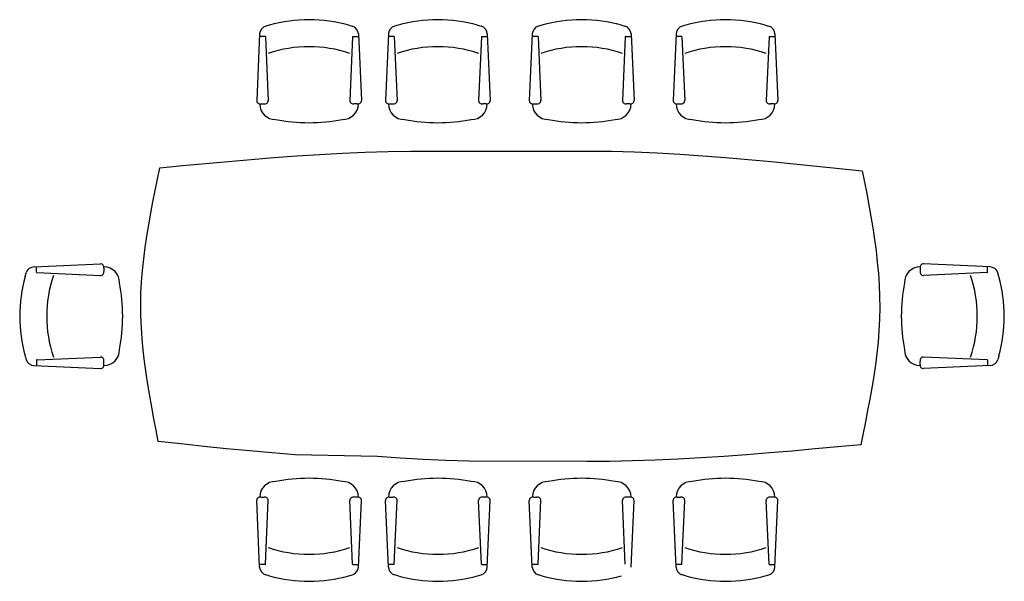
# Model space of a CAD drawing. Extents: x 385.7 to 448, y 185.3 to 220.9.
import ezdxf

# ---------------------------------------------------------------- set-up
doc = ezdxf.new("R2010")
doc.units = 0
doc.header["$MEASUREMENT"] = 0
doc.layers.add('LCO', color=1, linetype='CONTINUOUS')

msp = doc.modelspace()

# ---------------------------------------------------------------- linework, layer by layer
at = {"layer": 'LCO'}
for p, q in [((401.46, 220.525), (401.238, 220.459)), ((406.497, 220.525), (406.719, 220.459)), ((409.619, 220.525), (409.396, 220.459)), ((414.655, 220.525), (414.877, 220.459)), ((418.727, 220.525), (418.504, 220.459)), ((423.763, 220.525), (423.985, 220.459)), ((427.835, 220.525), (427.612, 220.459)), ((432.871, 220.525), (433.093, 220.459)), ((400.849, 219.962), (400.662, 215.749)), ((401.204, 219.799), (400.878, 219.799)), ((401.217, 219.786), (401.397, 215.749)), ((406.74, 219.786), (406.561, 215.749)), ((406.753, 219.799), (407.13, 219.799)), ((407.108, 219.962), (407.295, 215.749)), ((409.007, 219.962), (408.82, 215.749)), ((409.362, 219.799), (409.036, 219.799)), ((409.375, 219.786), (409.555, 215.749)), ((414.898, 219.786), (414.719, 215.749)), ((414.911, 219.799), (415.288, 219.799)), ((415.266, 219.962), (415.453, 215.749)), ((418.115, 219.962), (417.928, 215.749)), ((418.47, 219.799), (418.144, 219.799)), ((418.483, 219.786), (418.663, 215.749)), ((424.006, 219.786), (423.827, 215.749)), ((424.019, 219.799), (424.396, 219.799)), ((424.374, 219.962), (424.561, 215.749)), ((427.223, 219.962), (427.036, 215.749)), ((427.578, 219.799), (427.252, 219.799)), ((427.591, 219.786), (427.771, 215.749)), ((433.114, 219.786), (432.935, 215.749)), ((433.127, 219.799), (433.504, 219.799)), ((433.482, 219.962), (433.669, 215.749)), ((400.922, 215.54), (401.136, 215.54)), ((407.035, 215.54), (406.821, 215.54)), ((409.08, 215.54), (409.294, 215.54)), ((415.193, 215.54), (414.979, 215.54)), ((418.188, 215.54), (418.402, 215.54)), ((424.301, 215.54), (424.087, 215.54)), ((427.296, 215.54), (427.51, 215.54)), ((433.409, 215.54), (433.195, 215.54)), ((386.56, 205.218), (390.773, 205.405)), ((386.723, 204.863), (386.723, 205.24)), ((447.105, 205.218), (442.891, 205.405)), ((446.942, 204.863), (446.942, 205.24)), ((385.997, 204.607), (386.063, 204.829)), ((386.736, 204.85), (390.773, 204.671)), ((390.981, 205.145), (390.981, 204.931)), ((442.683, 205.145), (442.683, 204.931)), ((446.929, 204.85), (442.891, 204.671)), ((447.667, 204.607), (447.602, 204.829)), ((385.997, 199.57), (386.063, 199.348)), ((447.667, 199.57), (447.602, 199.348)), ((386.56, 198.959), (390.773, 198.772)), ((386.723, 199.314), (386.723, 198.988)), ((386.736, 199.327), (390.773, 199.506)), ((390.981, 199.032), (390.981, 199.246)), ((442.683, 199.032), (442.683, 199.246)), ((446.929, 199.327), (442.891, 199.506)), ((447.105, 198.959), (442.891, 198.772)), ((446.942, 199.314), (446.942, 198.988)), ((400.849, 186.208), (400.662, 190.421)), ((400.922, 190.63), (401.136, 190.63)), ((401.217, 186.384), (401.397, 190.421)), ((406.74, 186.384), (406.561, 190.421)), ((407.035, 190.63), (406.821, 190.63)), ((407.108, 186.208), (407.295, 190.421)), ((409.007, 186.208), (408.82, 190.421)), ((409.08, 190.63), (409.294, 190.63)), ((409.375, 186.384), (409.555, 190.421)), ((414.898, 186.384), (414.719, 190.421)), ((415.193, 190.63), (414.979, 190.63)), ((415.266, 186.208), (415.453, 190.421)), ((418.115, 186.208), (417.928, 190.421)), ((418.188, 190.63), (418.402, 190.63)), ((418.483, 186.384), (418.663, 190.421)), ((424.006, 186.384), (423.827, 190.421)), ((424.301, 190.63), (424.087, 190.63)), ((424.374, 186.208), (424.561, 190.421)), ((427.223, 186.208), (427.036, 190.421)), ((427.296, 190.63), (427.51, 190.63)), ((427.591, 186.384), (427.771, 190.421)), ((433.114, 186.384), (432.935, 190.421)), ((433.409, 190.63), (433.195, 190.63)), ((433.482, 186.208), (433.669, 190.421)), ((401.204, 186.371), (400.878, 186.371)), ((406.753, 186.371), (407.13, 186.371)), ((409.362, 186.371), (409.036, 186.371)), ((414.911, 186.371), (415.288, 186.371)), ((418.47, 186.371), (418.144, 186.371)), ((427.578, 186.371), (427.252, 186.371)), ((433.127, 186.371), (433.504, 186.371)), ((401.46, 185.645), (401.238, 185.711)), ((406.497, 185.645), (406.719, 185.711)), ((409.619, 185.645), (409.396, 185.711)), ((414.655, 185.645), (414.877, 185.711)), ((418.727, 185.645), (418.504, 185.711)), ((427.835, 185.645), (427.612, 185.711)), ((432.871, 185.645), (433.093, 185.711))]:
    msp.add_line(p, q, dxfattribs=at)
for points in [[(394.525, 211.493), (395.971, 211.63), (397.417, 211.763), (398.863, 211.894), (400.309, 212.018), (401.754, 212.134), (403.2, 212.24), (404.645, 212.333), (406.091, 212.413), (407.536, 212.477), (408.981, 212.523), (410.426, 212.548), (421.684, 212.552), (423.129, 212.532), (424.574, 212.49), (426.018, 212.428), (427.463, 212.349), (428.908, 212.252), (430.352, 212.142), (431.796, 212.02), (433.24, 211.888), (434.684, 211.748), (436.129, 211.601), (437.573, 211.451), (439.017, 211.298)], [(394.428, 194.149), (394.288, 194.873), (394.15, 195.596), (394.015, 196.32), (393.888, 197.043), (393.768, 197.766), (393.657, 198.49), (393.56, 199.213), (393.476, 199.937), (393.408, 200.66), (393.358, 201.382), (393.328, 202.105), (393.32, 202.828), (393.336, 203.55), (393.374, 204.273), (393.432, 204.995), (393.508, 205.718), (393.6, 206.44), (393.706, 207.162), (393.825, 207.884), (393.953, 208.606), (394.089, 209.328), (394.231, 210.05), (394.377, 210.771), (394.525, 211.493)], [(439.017, 211.298), (439.157, 210.575), (439.295, 209.851), (439.429, 209.128), (439.557, 208.405), (439.677, 207.681), (439.787, 206.958), (439.885, 206.235), (439.969, 205.512), (440.037, 204.789), (440.087, 204.065), (440.117, 203.343), (440.124, 202.62), (440.108, 201.897), (440.07, 201.175), (440.013, 200.452), (439.936, 199.73), (439.845, 199.008), (439.739, 198.286), (439.62, 197.564), (439.492, 196.842), (439.356, 196.12), (439.214, 195.398), (439.068, 194.676), (438.919, 193.955)], [(438.919, 193.955), (437.474, 193.819), (436.028, 193.684), (434.582, 193.554), (433.136, 193.43), (431.691, 193.315), (430.245, 193.209), (428.799, 193.114), (427.354, 193.034), (425.909, 192.971), (424.463, 192.925), (423.018, 192.899), (421.574, 192.896), (414.09, 192.916), (412.645, 192.958), (411.2, 193.02), (409.756, 193.1), (408.311, 193.196), (403.093, 193.306), (401.649, 193.428), (400.205, 193.561), (398.76, 193.701), (397.316, 193.847), (395.872, 193.998), (394.428, 194.149)]]:
    msp.add_lwpolyline(points, dxfattribs=at)
for centre, radius, start, end in [((403.979, 211.46), 9.408, 74.47479, 105.52521), ((412.137, 211.46), 9.408, 74.47479, 105.52521), ((421.245, 211.46), 9.408, 74.47479, 105.52521), ((430.353, 211.46), 9.408, 74.47479, 105.52521), ((401.392, 219.938), 0.544, 106.41992, 177.45961), ((406.565, 219.938), 0.544, 2.54039, 73.58008), ((409.55, 219.938), 0.544, 106.41992, 177.45961), ((414.723, 219.938), 0.544, 2.54039, 73.58008), ((418.658, 219.938), 0.544, 106.41992, 177.45961), ((423.831, 219.938), 0.544, 2.54039, 73.58008), ((427.766, 219.938), 0.544, 106.41992, 177.45961), ((432.939, 219.938), 0.544, 2.54039, 73.58008), ((401.204, 219.785), 0.0136, 2.54039, 90), ((406.753, 219.785), 0.0136, 90, 177.45961), ((409.362, 219.785), 0.0136, 2.54039, 90), ((414.911, 219.785), 0.0136, 90, 177.45961), ((418.47, 219.785), 0.0136, 2.54039, 90), ((424.019, 219.785), 0.0136, 90, 177.45961), ((427.578, 219.785), 0.0136, 2.54039, 90), ((433.127, 219.785), 0.0136, 90, 177.45961), ((403.98, 210.979), 8.177, 71.58125, 108.41875), ((412.138, 210.979), 8.177, 71.58125, 108.41875), ((421.246, 210.979), 8.177, 71.58125, 108.41875), ((430.354, 210.979), 8.177, 71.58125, 108.41875), ((400.87, 215.742), 0.208, 178.17084, 284.51535), ((401.857, 215.547), 1.004, 180.71576, 270.35442), ((401.188, 215.742), 0.208, 255.48465, 1.82916), ((406.101, 215.547), 1.004, 269.64558, 359.28424), ((406.769, 215.742), 0.208, 178.17084, 284.51535), ((407.087, 215.742), 0.208, 255.48465, 1.82916), ((409.028, 215.742), 0.208, 178.17084, 284.51535), ((410.015, 215.547), 1.004, 180.71576, 270.35442), ((409.346, 215.742), 0.208, 255.48465, 1.82916), ((414.259, 215.547), 1.004, 269.64558, 359.28424), ((414.927, 215.742), 0.208, 178.17084, 284.51535), ((415.245, 215.742), 0.208, 255.48465, 1.82916), ((418.136, 215.742), 0.208, 178.17084, 284.51535), ((419.123, 215.547), 1.004, 180.71576, 270.35442), ((418.454, 215.742), 0.208, 255.48465, 1.82916), ((423.367, 215.547), 1.004, 269.64558, 359.28424), ((424.035, 215.742), 0.208, 178.17084, 284.51535), ((424.353, 215.742), 0.208, 255.48465, 1.82916), ((427.244, 215.742), 0.208, 178.17084, 284.51535), ((428.231, 215.547), 1.004, 180.71576, 270.35442), ((427.562, 215.742), 0.208, 255.48465, 1.82916), ((432.475, 215.547), 1.004, 269.64558, 359.28424), ((433.143, 215.742), 0.208, 178.17084, 284.51535), ((433.461, 215.742), 0.208, 255.48465, 1.82916), ((403.979, 225.739), 11.395, 259.29948, 280.70052), ((412.137, 225.739), 11.395, 259.29948, 280.70052), ((421.245, 225.739), 11.395, 259.29948, 280.70052), ((430.353, 225.739), 11.395, 259.29948, 280.70052), ((386.584, 204.675), 0.544, 92.54039, 163.58008), ((390.78, 205.197), 0.208, 345.48465, 91.82916), ((390.975, 204.21), 1.004, 359.64558, 89.28424), ((442.69, 204.21), 1.004, 90.71576, 180.35442), ((442.885, 205.197), 0.208, 88.17084, 194.51535), ((447.081, 204.675), 0.544, 16.41992, 87.45961), ((395.062, 202.089), 9.408, 164.47479, 195.52521), ((386.736, 204.863), 0.0136, 180, 267.45961), ((395.543, 202.09), 8.177, 161.58125, 198.41875), ((390.78, 204.879), 0.208, 268.17084, 14.51535), ((442.885, 204.879), 0.208, 165.48465, 271.82916), ((438.122, 202.09), 8.177, 341.58125, 18.41875), ((446.928, 204.863), 0.0136, 272.54039, 0), ((438.603, 202.089), 9.408, 344.47479, 15.52521), ((380.782, 202.089), 11.395, 349.29948, 10.70052), ((452.882, 202.089), 11.395, 169.29948, 190.70052), ((390.975, 199.967), 1.004, 270.71576, 0.35442), ((442.69, 199.967), 1.004, 179.64558, 269.28424), ((386.584, 199.502), 0.544, 196.41992, 267.45961), ((386.736, 199.314), 0.0136, 92.54039, 180), ((390.78, 199.298), 0.208, 345.48465, 91.82916), ((390.78, 198.98), 0.208, 268.17084, 14.51535), ((442.885, 199.298), 0.208, 88.17084, 194.51535), ((442.885, 198.98), 0.208, 165.48465, 271.82916), ((446.928, 199.314), 0.0136, 0, 87.45961), ((447.081, 199.502), 0.544, 272.54039, 343.58008), ((401.857, 190.623), 1.004, 89.64558, 179.28424), ((403.979, 180.431), 11.395, 79.29948, 100.70052), ((406.101, 190.623), 1.004, 0.71576, 90.35442), ((410.015, 190.623), 1.004, 89.64558, 179.28424), ((412.137, 180.431), 11.395, 79.29948, 100.70052), ((414.259, 190.623), 1.004, 0.71576, 90.35442), ((419.123, 190.623), 1.004, 89.64558, 179.28424), ((421.245, 180.431), 11.395, 79.29948, 100.70052), ((423.367, 190.623), 1.004, 0.71576, 90.35442), ((428.231, 190.623), 1.004, 89.64558, 179.28424), ((430.353, 180.431), 11.395, 79.29948, 100.70052), ((432.475, 190.623), 1.004, 0.71576, 90.35442), ((400.87, 190.428), 0.208, 75.48465, 181.82916), ((401.188, 190.428), 0.208, 358.17084, 104.51535), ((406.769, 190.428), 0.208, 75.48465, 181.82916), ((407.087, 190.428), 0.208, 358.17084, 104.51535), ((409.028, 190.428), 0.208, 75.48465, 181.82916), ((409.346, 190.428), 0.208, 358.17084, 104.51535), ((414.927, 190.428), 0.208, 75.48465, 181.82916), ((415.245, 190.428), 0.208, 358.17084, 104.51535), ((418.136, 190.428), 0.208, 75.48465, 181.82916), ((418.454, 190.428), 0.208, 358.17084, 104.51535), ((424.035, 190.428), 0.208, 75.48465, 181.82916), ((424.353, 190.428), 0.208, 358.17084, 104.51535), ((427.244, 190.428), 0.208, 75.48465, 181.82916), ((427.562, 190.428), 0.208, 358.17084, 104.51535), ((433.143, 190.428), 0.208, 75.48465, 181.82916), ((433.461, 190.428), 0.208, 358.17084, 104.51535), ((403.98, 195.191), 8.177, 251.58125, 288.41875), ((412.138, 195.191), 8.177, 251.58125, 288.41875), ((421.246, 195.191), 8.177, 251.58125, 288.41875), ((430.354, 195.191), 8.177, 251.58125, 288.41875), ((401.392, 186.232), 0.544, 182.54039, 253.58008), ((401.204, 186.385), 0.0136, 270, 357.45961), ((406.565, 186.232), 0.544, 286.41992, 357.45961), ((406.753, 186.385), 0.0136, 182.54039, 270), ((409.55, 186.232), 0.544, 182.54039, 253.58008), ((409.362, 186.385), 0.0136, 270, 357.45961), ((414.723, 186.232), 0.544, 286.41992, 357.45961), ((414.911, 186.385), 0.0136, 182.54039, 270), ((418.658, 186.232), 0.544, 182.54039, 253.58008), ((418.47, 186.385), 0.0136, 270, 357.45961), ((427.766, 186.232), 0.544, 182.54039, 253.58008), ((427.578, 186.385), 0.0136, 270, 357.45961), ((432.939, 186.232), 0.544, 286.41992, 357.45961), ((433.127, 186.385), 0.0136, 182.54039, 270), ((403.979, 194.71), 9.408, 254.47479, 285.52521), ((412.137, 194.71), 9.408, 254.47479, 285.52521), ((421.245, 194.71), 9.408, 254.47479, 285.52521), ((430.353, 194.71), 9.408, 254.47479, 285.52521)]:
    msp.add_arc(centre, radius, start, end, dxfattribs=at)

doc.saveas('drawing.dxf')
